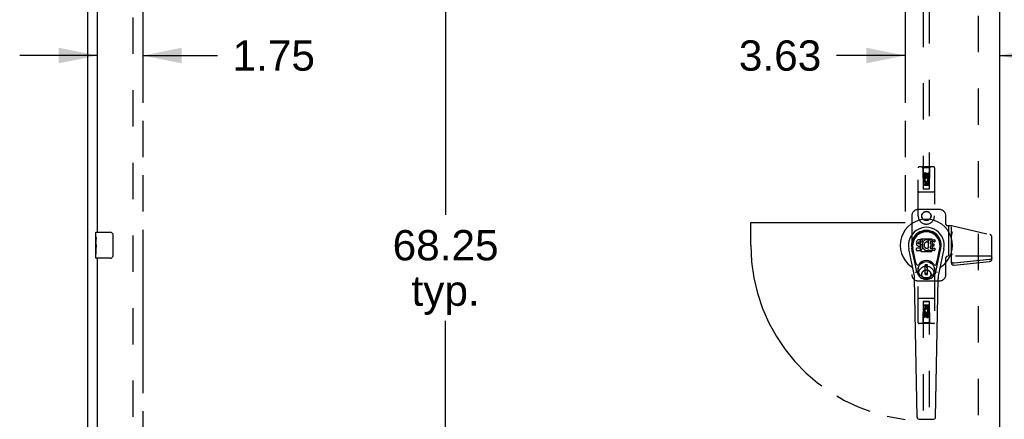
# Model space of a CAD drawing. Header units: inches. Extents: x 0 to 254, y 0 to 164.
# Tile 7 of 21: x 44 to 81, y 82 to 98. Entities that reach past the tile are written whole.
import ezdxf

# ---------------------------------------------------------------- set-up
doc = ezdxf.new("R2010")
doc.units = ezdxf.units.IN
doc.header["$LTSCALE"] = 13.971264
doc.header["$MEASUREMENT"] = 0
doc.linetypes.add('HIDDEN', pattern=[0.2, 0.1, -0.1])
doc.linetypes.add('PHANTOM', pattern=[0.8, 0.45, -0.05, 0.1, -0.05, 0.1, -0.05])
doc.layers.get('0').update_dxf_attribs({"linetype": 'CONTINUOUS'})
for name, color, linetype in [('02___PRT_ALL_AXES', 7, 'CONTINUOUS'), ('AVAILABLE_DOOR_SPACE', 7, 'CONTINUOUS'), ('DEFAULT_2', 8, 'HIDDEN'), ('DIMENSIONS', 7, 'CONTINUOUS')]:
    doc.layers.add(name, color=color, linetype=linetype)
doc.styles.get("Standard").update_dxf_attribs({"font": 'arial.ttf'})
doc.dimstyles.new('DIMSTYLE_2', dxfattribs={"dimtxt": 1.165517, "dimasz": 1.494253, "dimexe": 0.09, "dimexo": 0.07, "dimgap": 0.039, "dimtad": 0, "dimtih": 1, "dimtoh": 1, "dimzin": 4, "dimdsep": 46, "dimtxsty": 'Standard', "dimblk": '_FILLED', "dimblk1": '_FILLED', "dimblk2": '_FILLED', "dimcen": 0.09, "dimazin": 1, "dimtfac": 1, "dimtdec": 3, "dimtofl": 0, "dimtmove": 0, "dimatfit": 3, "dimldrblk": '_FILLED', "dimfxl": 1, "dimtolj": 1, "dimtzin": 4, "dimarcsym": 0})

# ---------------------------------------------------------------- blocks, each defined once
blk = doc.blocks.new('_FILLED')
at = {"color": 0, "linetype": 'ByBlock'}
blk.add_solid([(0, 0), (-1, 0.2), (-1, -0.2)], dxfattribs=at)
blk = doc.blocks.new('*D8')
at = {"layer": 'DIMENSIONS', "color": 2, "linetype": 'Continuous'}
for p, q in [((46.492, 96.447), (43.504, 96.447)), ((48.242, 96.447), (51.104, 96.447))]:
    blk.add_line(p, q, dxfattribs=at)
at = {"layer": 'DIMENSIONS', "color": 2, "linetype": 'Continuous', "xscale": 1.4942528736, "yscale": 1.4942528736, "zscale": 1.4942528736}
blk.add_blockref('_FILLED', (46.492, 96.447), dxfattribs=at)
at = {"layer": 'DIMENSIONS', "color": 2, "linetype": 'Continuous', "xscale": 1.4942528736, "yscale": 1.4942528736, "zscale": 1.4942528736, "rotation": 180}
blk.add_blockref('_FILLED', (48.242, 96.447), dxfattribs=at)
at = {"layer": 'DIMENSIONS', "color": 2, "linetype": 'Continuous', "insert": (51.687, 97.03), "char_height": 1.1655, "width": 3.16726, "attachment_point": 1, "line_spacing_factor": 0.9}
blk.add_mtext('1.75', dxfattribs=at)
blk = doc.blocks.new('*D10')
at = {"layer": 'DIMENSIONS', "color": 2, "linetype": 'Continuous'}
for p, q in [((77.555, 96.447), (74.909, 96.447)), ((81.18, 96.447), (84.168, 96.447))]:
    blk.add_line(p, q, dxfattribs=at)
at = {"layer": 'DIMENSIONS', "color": 2, "linetype": 'Continuous', "xscale": 1.4942528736, "yscale": 1.4942528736, "zscale": 1.4942528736}
blk.add_blockref('_FILLED', (77.555, 96.447), dxfattribs=at)
at = {"layer": 'DIMENSIONS', "color": 2, "linetype": 'Continuous', "xscale": 1.4942528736, "yscale": 1.4942528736, "zscale": 1.4942528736, "rotation": 180}
blk.add_blockref('_FILLED', (81.18, 96.447), dxfattribs=at)
at = {"layer": 'DIMENSIONS', "color": 2, "linetype": 'Continuous', "insert": (74.326, 97.03), "char_height": 1.1655, "width": 3.16726, "attachment_point": 3, "line_spacing_factor": 0.9}
blk.add_mtext('3.63', dxfattribs=at)
blk = doc.blocks.new('*D11')
at = {"layer": 'DIMENSIONS', "color": 2, "linetype": 'Continuous'}
for p, q in [((60.982, 123.272), (58.536, 123.272)), ((59.881, 123.272), (59.881, 90.313)), ((59.881, 55.022), (59.881, 86.234))]:
    blk.add_line(p, q, dxfattribs=at)
at = {"layer": 'DIMENSIONS', "color": 2, "linetype": 'Continuous', "xscale": 1.4942528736, "yscale": 1.4942528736, "zscale": 1.4942528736}
for p, rotation in [((59.881, 123.272), 90), ((59.881, 55.022), 270)]:
    blk.add_blockref('_FILLED', p, dxfattribs=dict(at, rotation=rotation))
at = {"layer": 'DIMENSIONS', "color": 2, "linetype": 'Continuous', "insert": (59.881, 89.73), "char_height": 1.1655, "width": 4.07281, "attachment_point": 2, "line_spacing_factor": 0.9}
blk.add_mtext('68.25\\Ptyp.', dxfattribs=at)

msp = doc.modelspace()

# ---------------------------------------------------------------- linework, layer by layer
at = {"color": 3, "linetype": 'Continuous'}
for p, q in [((46.117, 125.043), (46.117, 53.251)), ((81.18, 124.293), (81.18, 54.001)), ((46.492, 89.647), (46.492, 118.897)), ((46.492, 59.397), (46.492, 88.647))]:
    msp.add_line(p, q, dxfattribs=at)
at = {"color": 7, "linetype": 'Continuous'}
for p, q in [((46.432, 89.487), (46.432, 89.632)), ((46.447, 89.647), (46.987, 89.647)), ((47.087, 89.547), (47.087, 88.747)), ((78.074, 89.359), (78.051, 89.352)), ((78.214, 89.359), (78.074, 89.359)), ((78.215, 89.316), (78.214, 89.359)), ((78.352, 89.355), (78.33, 89.35)), ((78.374, 89.357), (78.352, 89.355)), ((78.396, 89.357), (78.374, 89.357)), ((78.407, 89.355), (78.396, 89.357)), ((78.418, 89.352), (78.407, 89.355)), ((78.437, 89.34), (78.418, 89.352)), ((78.447, 89.032), (78.447, 89.357)), ((78.447, 89.357), (78.684, 89.357)), ((78.688, 89.352), (78.688, 89.278)), ((46.432, 89.229), (46.432, 89.263)), ((46.432, 89.032), (46.432, 89.063)), ((77.891, 88.078), (77.693, 89.004)), ((78.001, 88.125), (77.809, 89.028)), ((77.857, 88.802), (77.813, 89.029)), ((77.925, 88.655), (77.85, 89.037)), ((77.983, 89.262), (77.981, 89.238)), ((77.981, 89.238), (77.982, 89.214)), ((77.982, 89.214), (77.986, 89.191)), ((77.988, 89.285), (77.983, 89.262)), ((77.983, 88.952), (77.983, 89.027)), ((77.986, 89.191), (77.994, 89.168)), ((77.997, 89.308), (77.988, 89.285)), ((78.047, 89.032), (77.988, 89.032)), ((77.994, 89.168), (78.007, 89.148)), ((78.011, 89.327), (77.997, 89.308)), ((78.007, 89.148), (78.023, 89.131)), ((78.019, 89.335), (78.011, 89.327)), ((78.029, 89.342), (78.019, 89.335)), ((78.023, 89.131), (78.043, 89.118)), ((78.051, 89.352), (78.029, 89.342)), ((78.043, 89.118), (78.054, 89.114)), ((78.108, 89.032), (78.047, 89.032)), ((78.052, 89.226), (78.053, 89.241)), ((78.053, 89.219), (78.052, 89.226)), ((78.053, 89.241), (78.055, 89.256)), ((78.055, 89.212), (78.053, 89.219)), ((78.054, 89.114), (78.066, 89.112)), ((78.055, 89.256), (78.058, 89.263)), ((78.06, 89.206), (78.055, 89.212)), ((78.058, 89.263), (78.064, 89.268)), ((78.066, 89.201), (78.06, 89.206)), ((78.064, 89.268), (78.078, 89.272)), ((78.08, 89.197), (78.066, 89.201)), ((78.066, 89.112), (78.113, 89.111)), ((78.078, 89.272), (78.093, 89.274)), ((78.104, 89.198), (78.08, 89.197)), ((78.093, 89.274), (78.206, 89.274)), ((78.128, 89.197), (78.104, 89.198)), ((78.123, 89.034), (78.108, 89.032)), ((78.113, 89.111), (78.121, 89.11)), ((78.121, 89.11), (78.128, 89.108)), ((78.13, 89.037), (78.123, 89.034)), ((78.152, 89.192), (78.128, 89.197)), ((78.128, 89.108), (78.134, 89.103)), ((78.135, 89.042), (78.13, 89.037)), ((78.134, 89.103), (78.139, 89.098)), ((78.145, 89.054), (78.135, 89.042)), ((78.139, 89.098), (78.145, 89.084)), ((78.145, 89.084), (78.148, 89.069)), ((78.147, 89.061), (78.145, 89.054)), ((78.148, 89.069), (78.147, 89.061)), ((78.163, 89.187), (78.152, 89.192)), ((78.172, 89.18), (78.163, 89.187)), ((78.19, 89.163), (78.172, 89.18)), ((78.175, 88.967), (78.192, 88.984)), ((78.203, 89.143), (78.19, 89.163)), ((78.192, 88.984), (78.199, 88.994)), ((78.199, 88.994), (78.204, 89.004)), ((78.212, 89.121), (78.203, 89.143)), ((78.204, 89.004), (78.213, 89.027)), ((78.206, 89.274), (78.211, 89.274)), ((78.211, 89.274), (78.213, 89.279)), ((78.218, 89.098), (78.212, 89.121)), ((78.213, 89.279), (78.214, 89.292)), ((78.218, 89.195), (78.213, 89.15)), ((78.213, 89.15), (78.214, 89.128)), ((78.213, 89.027), (78.219, 89.05)), ((78.214, 89.292), (78.215, 89.316)), ((78.214, 89.128), (78.217, 89.106)), ((78.217, 89.106), (78.222, 89.084)), ((78.222, 89.217), (78.218, 89.195)), ((78.221, 89.074), (78.218, 89.098)), ((78.219, 89.05), (78.221, 89.074)), ((78.228, 89.238), (78.222, 89.217)), ((78.222, 89.084), (78.229, 89.063)), ((78.236, 89.259), (78.228, 89.238)), ((78.229, 89.063), (78.25, 89.024)), ((78.247, 89.278), (78.236, 89.259)), ((78.26, 89.297), (78.247, 89.278)), ((78.25, 89.024), (78.263, 89.006)), ((78.275, 89.313), (78.26, 89.297)), ((78.263, 89.006), (78.277, 88.989)), ((78.291, 89.329), (78.275, 89.313)), ((78.277, 88.989), (78.294, 88.974)), ((78.287, 89.193), (78.283, 89.166)), ((78.283, 89.166), (78.283, 89.139)), ((78.283, 89.139), (78.284, 89.126)), ((78.284, 89.126), (78.287, 89.113)), ((78.29, 89.206), (78.287, 89.193)), ((78.287, 89.113), (78.297, 89.088)), ((78.296, 89.217), (78.29, 89.206)), ((78.309, 89.342), (78.291, 89.329)), ((78.294, 88.974), (78.312, 88.96)), ((78.31, 89.241), (78.296, 89.217)), ((78.297, 89.088), (78.31, 89.065)), ((78.33, 89.35), (78.309, 89.342)), ((78.319, 89.251), (78.31, 89.241)), ((78.31, 89.065), (78.319, 89.055)), ((78.329, 89.258), (78.319, 89.251)), ((78.319, 89.055), (78.329, 89.046)), ((78.354, 89.269), (78.329, 89.258)), ((78.329, 89.046), (78.34, 89.039)), ((78.34, 89.039), (78.353, 89.034)), ((78.353, 89.034), (78.366, 89.032)), ((78.367, 89.272), (78.354, 89.269)), ((78.366, 89.032), (78.379, 89.031)), ((78.38, 89.272), (78.367, 89.272)), ((78.379, 89.031), (78.393, 89.033)), ((78.393, 89.269), (78.38, 89.272)), ((78.406, 89.264), (78.393, 89.269)), ((78.393, 89.033), (78.405, 89.037)), ((78.405, 89.037), (78.418, 89.043)), ((78.438, 89.335), (78.412, 89.267)), ((78.418, 89.043), (78.429, 89.05)), ((78.435, 89.049), (78.447, 89.032)), ((78.517, 89.269), (78.517, 89.202)), ((78.518, 89.111), (78.518, 89.033)), ((78.684, 89.274), (78.521, 89.274)), ((78.521, 89.197), (78.653, 89.197)), ((78.653, 89.115), (78.523, 89.115)), ((78.523, 89.029), (78.684, 89.029)), ((78.657, 89.193), (78.657, 89.12)), ((78.689, 89.024), (78.689, 88.952)), ((78.733, 88.125), (78.925, 89.028)), ((78.81, 88.655), (78.884, 89.037)), ((79.041, 89.004), (78.844, 88.078)), ((78.877, 88.802), (78.922, 89.029)), ((46.432, 88.662), (46.432, 88.802)), ((46.987, 88.647), (46.447, 88.647)), ((77.972, 88.43), (77.925, 88.655)), ((77.988, 88.947), (78.132, 88.947)), ((78.132, 88.947), (78.144, 88.949)), ((78.144, 88.949), (78.155, 88.953)), ((78.155, 88.953), (78.175, 88.967)), ((78.312, 88.96), (78.321, 88.955)), ((78.321, 88.955), (78.332, 88.951)), ((78.332, 88.951), (78.354, 88.946)), ((78.354, 88.946), (78.376, 88.943)), ((78.376, 88.943), (78.398, 88.946)), ((78.398, 88.946), (78.419, 88.953)), ((78.419, 88.953), (78.438, 88.965)), ((78.438, 88.965), (78.438, 88.965)), ((78.449, 88.965), (78.438, 88.965)), ((78.449, 88.952), (78.449, 88.965)), ((78.684, 88.947), (78.453, 88.947)), ((78.762, 88.43), (78.81, 88.655)), ((78.322, 88.016), (78.322, 88.39)), ((78.412, 88.39), (78.322, 88.39)), ((78.322, 88.351), (78.412, 88.351)), ((78.373, 88.351), (78.373, 88.272)), ((78.412, 88.272), (78.373, 88.272)), ((78.412, 88.016), (78.412, 88.39)), ((78.009, 82.532), (77.916, 87.852)), ((78.412, 88.055), (78.322, 88.055)), ((78.322, 88.016), (78.412, 88.016)), ((78.725, 82.532), (78.818, 87.852)), ((78.088, 82.455), (78.646, 82.455))]:
    msp.add_line(p, q, dxfattribs=at)
for points in [[(47.08, 89.584), (47.082, 89.578), (47.084, 89.572), (47.085, 89.566), (47.086, 89.56), (47.087, 89.554), (47.087, 89.547)], [(47.087, 88.747), (47.087, 88.741), (47.086, 88.735), (47.085, 88.729), (47.084, 88.723), (47.082, 88.717), (47.08, 88.711)], [(77.969, 88.095), (77.967, 88.1), (77.966, 88.106), (77.964, 88.111), (77.963, 88.117)], [(78.771, 88.117), (78.77, 88.111), (78.769, 88.106), (78.767, 88.1), (78.765, 88.095)]]:
    msp.add_lwpolyline(points, dxfattribs=at)
for radius in [0.317, 0.313]:
    msp.add_circle((78.367, 88.203), radius, dxfattribs=at)
for centre, radius, start, end in [((78.367, 89.147), 1.004, 305.5066, 234.4934), ((78.367, 89.147), 0.689, 347.9703, 192.0297), ((46.447, 89.632), 0.015, 90, 180), ((46.987, 89.547), 0.1, 21.1999, 90), ((78.367, 89.147), 0.571, 347.9703, 192.0297), ((78.367, 89.138), 0.527, 348.9402, 191.0594), ((78.684, 89.352), 0.00448, 0, 90), ((77.988, 89.027), 0.00448, 90, 180.0119), ((78.408, 89.268), 0.00448, 246.1578, 339.0016), ((78.431, 89.047), 0.00448, 34.0893, 127.3444), ((78.434, 89.336), 0.00448, 339.0016, 51.8729), ((78.521, 89.269), 0.00448, 90, 180), ((78.521, 89.202), 0.00448, 180, 270), ((78.523, 89.111), 0.00448, 90, 180), ((78.523, 89.033), 0.00448, 180, 270), ((78.653, 89.193), 0.00448, 0, 90), ((78.653, 89.12), 0.00448, 270, 360), ((78.684, 89.278), 0.00448, 270, 360), ((78.684, 89.024), 0.00448, 0, 90), ((46.447, 88.662), 0.015, 180, 270), ((46.987, 88.747), 0.1, 270, 338.7946), ((77.988, 88.952), 0.00483, 180, 270), ((78.453, 88.952), 0.00448, 180, 270), ((78.684, 88.952), 0.00448, 270, 360), ((77.67, 88.17), 0.197, 12.0297, 54.4934), ((78.03, 88.443), 0.0591, 192.0297, 324.5763), ((78.367, 88.203), 0.354, 35.4237, 144.5763), ((78.704, 88.443), 0.0591, 215.4237, 347.9703), ((79.065, 88.17), 0.197, 125.5066, 167.9703), ((76.735, 87.832), 1.181, 1, 12.0297), ((78.367, 88.203), 0.374, 192.0297, 347.9703), ((79.999, 87.832), 1.181, 167.9703, 179), ((78.088, 82.533), 0.0787, 181, 270), ((78.646, 82.533), 0.0787, 270, 359)]:
    msp.add_arc(centre, radius, start, end, dxfattribs=at)
msp.add_ellipse((78.367, 89.138), major_axis=(0, 0.565), ratio=0.999848, start_param=-1.76365, end_param=1.76365, dxfattribs=at)
at = {"layer": '02___PRT_ALL_AXES', "color": 8, "linetype": 'HIDDEN'}
for p, q in [((78.26, 91.77), (78.26, 91.863)), ((78.303, 91.77), (78.26, 91.77)), ((78.309, 91.638), (78.269, 91.621)), ((78.303, 91.863), (78.303, 91.77)), ((78.347, 91.834), (78.347, 91.863)), ((78.388, 91.876), (78.388, 91.83)), ((78.438, 91.614), (78.419, 91.627)), ((78.431, 91.834), (78.431, 91.927)), ((78.431, 91.927), (78.474, 91.927)), ((78.474, 91.927), (78.474, 91.834)), ((78.26, 91.458), (78.26, 91.614)), ((78.26, 91.614), (78.438, 91.614)), ((78.303, 91.458), (78.26, 91.458)), ((78.303, 91.571), (78.303, 91.458)), ((78.345, 91.571), (78.303, 91.571)), ((78.345, 91.479), (78.345, 91.571)), ((78.388, 91.479), (78.345, 91.479)), ((78.388, 91.571), (78.388, 91.479)), ((78.431, 91.571), (78.388, 91.571)), ((78.431, 91.458), (78.431, 91.571)), ((78.474, 91.458), (78.431, 91.458)), ((78.463, 91.617), (78.461, 91.614)), ((78.461, 91.614), (78.474, 91.614)), ((78.474, 91.614), (78.474, 91.458)), ((78.162, 89.379), (78.135, 89.353)), ((78.561, 89.384), (78.173, 89.384)), ((78.599, 89.353), (78.572, 89.379)), ((78.131, 89.341), (78.131, 88.954)), ((78.604, 88.954), (78.604, 89.341)), ((78.135, 88.942), (78.162, 88.916)), ((78.173, 88.911), (78.561, 88.911)), ((78.572, 88.916), (78.599, 88.942)), ((78.261, 86.681), (78.261, 86.837)), ((78.261, 86.837), (78.303, 86.837)), ((78.303, 86.837), (78.303, 86.724)), ((78.303, 86.724), (78.346, 86.724)), ((78.346, 86.724), (78.346, 86.816)), ((78.346, 86.816), (78.389, 86.816)), ((78.389, 86.816), (78.389, 86.724)), ((78.389, 86.724), (78.431, 86.724)), ((78.431, 86.724), (78.431, 86.837)), ((78.431, 86.837), (78.474, 86.837)), ((78.474, 86.837), (78.474, 86.681)), ((78.273, 86.681), (78.261, 86.681)), ((78.261, 86.368), (78.261, 86.461)), ((78.303, 86.368), (78.261, 86.368)), ((78.271, 86.677), (78.273, 86.681)), ((78.296, 86.681), (78.315, 86.668)), ((78.474, 86.681), (78.296, 86.681)), ((78.303, 86.461), (78.303, 86.368)), ((78.346, 86.418), (78.346, 86.465)), ((78.387, 86.461), (78.387, 86.432)), ((78.426, 86.657), (78.465, 86.674)), ((78.431, 86.432), (78.431, 86.525)), ((78.431, 86.525), (78.474, 86.525)), ((78.474, 86.525), (78.474, 86.432))]:
    msp.add_line(p, q, dxfattribs=at)
at = {"layer": '02___PRT_ALL_AXES', "color": 7, "linetype": 'Continuous'}
for p, q in [((46.432, 89.487), (46.432, 89.632)), ((46.432, 89.229), (46.432, 89.486)), ((46.438, 89.43), (46.432, 89.43)), ((46.439, 89.263), (46.439, 89.399)), ((46.432, 89.263), (46.439, 89.263)), ((46.432, 88.662), (46.432, 89.226)), ((46.434, 89.2), (46.432, 89.2)), ((46.432, 89.068), (46.438, 89.068)), ((46.432, 89.032), (46.439, 89.032)), ((46.439, 88.802), (46.439, 89.032)), ((46.432, 88.969), (46.439, 88.969)), ((46.432, 88.802), (46.439, 88.802))]:
    msp.add_line(p, q, dxfattribs=at)
for points in [[(46.432, 89.487), (46.432, 89.483), (46.433, 89.478), (46.433, 89.473), (46.435, 89.46)], [(46.435, 89.46), (46.436, 89.452), (46.437, 89.444), (46.437, 89.436)], [(46.437, 89.436), (46.438, 89.427), (46.439, 89.418), (46.439, 89.408), (46.439, 89.399)], [(46.432, 89.229), (46.432, 89.221), (46.433, 89.212), (46.433, 89.202)], [(46.433, 89.202), (46.436, 89.168), (46.437, 89.156), (46.438, 89.144), (46.439, 89.131), (46.439, 89.118), (46.439, 89.105), (46.439, 89.093), (46.439, 89.08), (46.438, 89.067), (46.437, 89.055), (46.436, 89.043)]]:
    msp.add_lwpolyline(points, dxfattribs=at)
at = {"layer": '02___PRT_ALL_AXES', "color": 8, "linetype": 'HIDDEN'}
for centre, radius in [((78.367, 91.82), 0.085), ((78.367, 90.272), 0.172), ((78.367, 88.022), 0.172), ((78.367, 86.475), 0.085)]:
    msp.add_circle(centre, radius, dxfattribs=at)
for centre, radius, start, end in [((78.325, 91.863), 0.0644, 12.2995, 180.0775), ((78.367, 91.664), 0.107, 334.2636, 203.4027), ((78.325, 91.863), 0.0219, 359.9011, 180), ((78.367, 91.664), 0.0639, 324.8895, 203.4026), ((78.41, 91.834), 0.0635, 180, 360), ((78.409, 91.834), 0.0219, 190.307, 360), ((78.147, 89.341), 0.016, 135, 180), ((78.173, 89.368), 0.016, 90, 135), ((78.561, 89.368), 0.016, 45, 90), ((78.588, 89.341), 0.016, 0, 45), ((78.147, 88.954), 0.016, 180, 225), ((78.173, 88.927), 0.016, 225, 270), ((78.561, 88.927), 0.016, 270, 315), ((78.588, 88.954), 0.016, 315, 360), ((78.367, 86.631), 0.107, 154.2636, 23.4027), ((78.324, 86.461), 0.0635, 0, 180), ((78.367, 86.631), 0.0639, 144.8895, 23.4026), ((78.325, 86.461), 0.0219, 10.307, 180), ((78.409, 86.432), 0.0644, 192.2995, 0.0775), ((78.409, 86.432), 0.0219, 179.9011, 360)]:
    msp.add_arc(centre, radius, start, end, dxfattribs=at)
at = {"layer": '02___PRT_ALL_AXES', "color": 7, "linetype": 'Continuous'}
msp.add_ellipse((46.695, 89.063), major_axis=(0.263, 0), ratio=0.432808, start_param=-3.141593, end_param=-2.961605, dxfattribs=at)
at = {"layer": 'AVAILABLE_DOOR_SPACE', "color": 4, "linetype": 'PHANTOM'}
for p, q in [((48.242, 123.272), (48.242, 55.022)), ((77.555, 123.272), (77.555, 90.022)), ((71.617, 89.147), (71.617, 90.022)), ((71.617, 90.022), (77.555, 90.022))]:
    msp.add_line(p, q, dxfattribs=at)
msp.add_arc((78.367, 89.147), 6.75, 180, 263.0865, dxfattribs=at)
at = {"layer": 'DEFAULT_2', "color": 8, "linetype": 'HIDDEN'}
for p, q in [((47.867, 54.595), (47.867, 123.699)), ((80.367, 54.662), (80.367, 123.632)), ((78.242, 123.32), (78.242, 91.318)), ((78.492, 91.318), (78.492, 123.32)), ((78.055, 90.272), (78.055, 92.13)), ((78.65, 92.16), (78.085, 92.16)), ((78.237, 92.13), (78.207, 92.16)), ((78.237, 92.13), (78.241, 91.32)), ((78.497, 92.13), (78.237, 92.13)), ((78.494, 91.32), (78.497, 92.13)), ((78.497, 92.13), (78.527, 92.16)), ((78.68, 92.13), (78.68, 90.272)), ((78.367, 91.892), (78.305, 91.856)), ((78.305, 91.856), (78.305, 91.784)), ((78.305, 91.856), (78.315, 91.85)), ((78.305, 91.784), (78.315, 91.789)), ((78.305, 91.784), (78.367, 91.747)), ((78.367, 91.88), (78.315, 91.85)), ((78.315, 91.85), (78.315, 91.789)), ((78.315, 91.789), (78.367, 91.759)), ((78.367, 91.892), (78.367, 91.88)), ((78.43, 91.856), (78.367, 91.892)), ((78.42, 91.85), (78.367, 91.88)), ((78.367, 91.759), (78.42, 91.789)), ((78.367, 91.747), (78.43, 91.784)), ((78.367, 91.747), (78.367, 91.759)), ((78.43, 91.856), (78.42, 91.85)), ((78.42, 91.789), (78.42, 91.85)), ((78.43, 91.784), (78.42, 91.789)), ((78.43, 91.784), (78.43, 91.856)), ((78.495, 91.57), (78.24, 91.57)), ((78.241, 91.32), (78.494, 91.32)), ((78.242, 91.321), (78.492, 91.321)), ((78.242, 91.318), (78.492, 91.318)), ((78.452, 91.445), (78.282, 91.445)), ((78.65, 91.195), (78.085, 91.195)), ((78.867, 90.522), (78.057, 90.522)), ((77.807, 90.272), (77.807, 88.022)), ((79.117, 89.962), (79.117, 90.272)), ((79.177, 89.902), (79.337, 89.902)), ((79.224, 89.902), (79.224, 88.72)), ((79.328, 88.457), (79.328, 89.902)), ((79.337, 89.902), (80.81, 89.56)), ((80.887, 88.599), (80.887, 89.463)), ((79.117, 88.022), (79.117, 88.66)), ((80.887, 88.72), (79.177, 88.72)), ((79.358, 88.79), (79.328, 88.79)), ((80.801, 88.595), (79.442, 88.453)), ((79.442, 88.383), (80.801, 88.526)), ((78.055, 86.165), (78.055, 88.022)), ((78.68, 88.022), (78.68, 86.165)), ((78.057, 87.772), (78.867, 87.772)), ((78.65, 87.1), (78.085, 87.1)), ((78.241, 86.975), (78.237, 86.165)), ((78.24, 86.725), (78.495, 86.725)), ((78.241, 86.975), (78.494, 86.975)), ((78.242, 86.977), (78.242, 54.975)), ((78.492, 86.977), (78.242, 86.977)), ((78.492, 86.974), (78.242, 86.974)), ((78.282, 86.85), (78.452, 86.85)), ((78.492, 54.975), (78.492, 86.977)), ((78.497, 86.165), (78.494, 86.975)), ((78.367, 86.547), (78.305, 86.511)), ((78.305, 86.511), (78.305, 86.439)), ((78.305, 86.511), (78.315, 86.506)), ((78.305, 86.439), (78.315, 86.445)), ((78.305, 86.439), (78.367, 86.403)), ((78.367, 86.536), (78.315, 86.506)), ((78.315, 86.506), (78.315, 86.445)), ((78.315, 86.445), (78.367, 86.415)), ((78.367, 86.547), (78.367, 86.536)), ((78.43, 86.511), (78.367, 86.547)), ((78.42, 86.506), (78.367, 86.536)), ((78.367, 86.415), (78.42, 86.445)), ((78.367, 86.403), (78.43, 86.439)), ((78.367, 86.403), (78.367, 86.415)), ((78.43, 86.511), (78.42, 86.506)), ((78.42, 86.445), (78.42, 86.506)), ((78.43, 86.439), (78.42, 86.445)), ((78.43, 86.439), (78.43, 86.511)), ((78.65, 86.135), (78.085, 86.135)), ((78.237, 86.165), (78.207, 86.135)), ((78.497, 86.165), (78.237, 86.165)), ((78.497, 86.165), (78.527, 86.135))]:
    msp.add_line(p, q, dxfattribs=at)
for points in [[(79.35, 89.636), (79.348, 89.627), (79.345, 89.619), (79.343, 89.61), (79.341, 89.602), (79.339, 89.593), (79.337, 89.584), (79.335, 89.575), (79.333, 89.566), (79.331, 89.557), (79.33, 89.548), (79.329, 89.539), (79.328, 89.529), (79.328, 89.52)], [(79.358, 89.661), (79.355, 89.653), (79.35, 89.636)], [(80.887, 88.669), (80.886, 88.66), (80.884, 88.651), (80.881, 88.643), (80.876, 88.635), (80.87, 88.627), (80.863, 88.62), (80.854, 88.614), (80.845, 88.608), (80.835, 88.603), (80.824, 88.6), (80.813, 88.597), (80.801, 88.595)], [(80.801, 88.526), (80.813, 88.527), (80.824, 88.53), (80.835, 88.534), (80.845, 88.539), (80.854, 88.544), (80.863, 88.551), (80.87, 88.558), (80.876, 88.565), (80.881, 88.573), (80.884, 88.582), (80.886, 88.59), (80.887, 88.599)], [(79.442, 88.453), (79.43, 88.452), (79.418, 88.452), (79.406, 88.454), (79.394, 88.456), (79.383, 88.46), (79.372, 88.465), (79.363, 88.47), (79.354, 88.477), (79.346, 88.484), (79.34, 88.491), (79.335, 88.5), (79.331, 88.508), (79.329, 88.517), (79.328, 88.526)], [(79.328, 88.457), (79.329, 88.448), (79.331, 88.439), (79.335, 88.43), (79.34, 88.422), (79.346, 88.414), (79.354, 88.407), (79.363, 88.401), (79.372, 88.395), (79.383, 88.391), (79.394, 88.387), (79.406, 88.384), (79.418, 88.383), (79.43, 88.382), (79.442, 88.383)]]:
    msp.add_lwpolyline(points, dxfattribs=at)
for centre, radius in [((78.367, 91.82), 0.0845), ((78.367, 90.272), 0.18), ((78.367, 88.022), 0.18), ((78.367, 86.475), 0.0845)]:
    msp.add_circle(centre, radius, dxfattribs=at)
for centre, radius, start, end in [((78.085, 92.13), 0.03, 90, 180), ((78.65, 92.13), 0.03, 0, 90), ((78.282, 91.405), 0.04, 90, 180), ((78.282, 91.36), 0.04, 180, 270), ((78.452, 91.405), 0.04, 0, 90), ((78.452, 91.36), 0.04, 270, 360), ((78.085, 91.225), 0.03, 180, 270), ((78.65, 91.225), 0.03, 270, 360), ((78.057, 90.272), 0.25, 90, 180), ((78.867, 90.272), 0.25, 0, 90), ((78.367, 90.272), 0.312, 180, 360), ((79.177, 89.962), 0.06, 180, 270), ((80.787, 89.463), 0.1, 0, 76.9244), ((79.177, 88.66), 0.06, 90, 180), ((78.367, 88.022), 0.312, 0, 180), ((78.057, 88.022), 0.25, 180, 270), ((78.867, 88.022), 0.25, 270, 360), ((78.085, 87.07), 0.03, 90, 180), ((78.65, 87.07), 0.03, 0, 90), ((78.282, 86.935), 0.04, 90, 180), ((78.282, 86.89), 0.04, 180, 270), ((78.452, 86.935), 0.04, 0, 90), ((78.452, 86.89), 0.04, 270, 360), ((78.085, 86.165), 0.03, 180, 270), ((78.65, 86.165), 0.03, 270, 360)]:
    msp.add_arc(centre, radius, start, end, dxfattribs=at)
msp.add_ellipse((79.358, 88.835), major_axis=(0, -0.0448), ratio=0.669131, start_param=-1.570796, end_param=0, dxfattribs=at)

# ---------------------------------------------------------------- dimensions: what is measured, and where the dimension line sits
at = {"layer": 'DIMENSIONS', "color": 2, "linetype": 'Continuous'}
dim = msp.add_linear_dim(base=(46.492, 96.447), p1=(48.242, 123.272), p2=(46.492, 90.855), angle=180, dimstyle='DIMSTYLE_2', dxfattribs=at)
dim.commit()
dim.dimension.update_dxf_attribs({"geometry": '*D8', "text_midpoint": (53.326, 96.44), "dimtype": 160})
dim = msp.add_linear_dim(base=(59.881, 55.022), p1=(58.466, 123.272), p2=(48.242, 55.022), angle=270, text='<>\\Ptyp.', dimstyle='DIMSTYLE_2', dxfattribs=at)
dim.commit()
dim.dimension.update_dxf_attribs({"geometry": '*D11', "text_midpoint": (59.881, 88.273), "dimtype": 160})
dim = msp.add_linear_dim(base=(81.179599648, 96.44688452), p1=(77.554599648, 123.272472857), p2=(81.179599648, 54.021472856), dimstyle='DIMSTYLE_2', dxfattribs=at)
dim.commit()
dim.dimension.update_dxf_attribs({"geometry": '*D10', "text_midpoint": (72.741123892, 96.440382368), "dimtype": 160})

doc.saveas('drawing.dxf')
